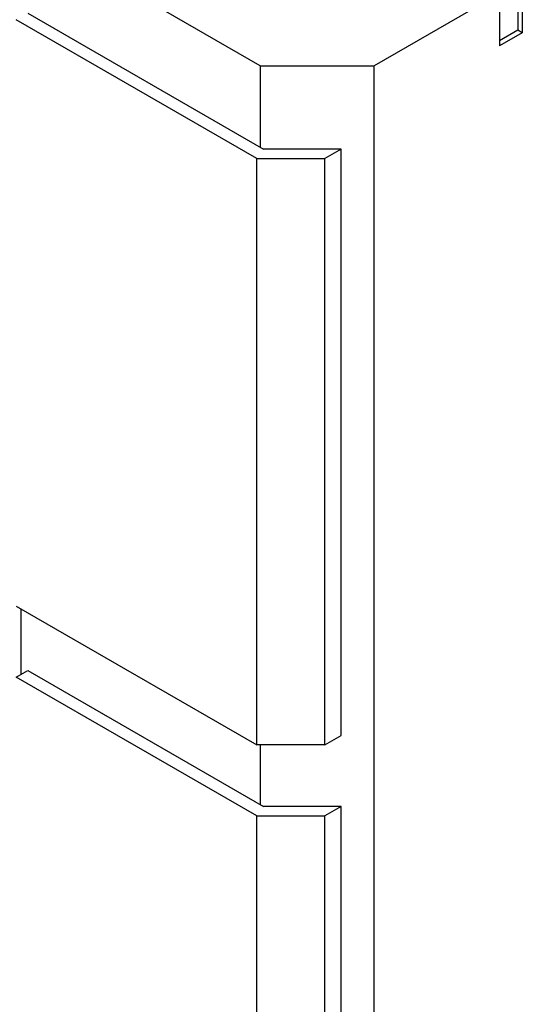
# Model space of a CAD drawing. Header units: millimetres. Extents: x 31 to 240, y 31 to 348.
# Tile 4 of 10: x 72 to 103, y 165 to 226. Entities that reach past the tile are written whole.
import ezdxf

# ---------------------------------------------------------------- set-up
doc = ezdxf.new("R2010")
doc.units = ezdxf.units.MM
doc.header["$LTSCALE"] = 24.648052
doc.layers.get('0').update_dxf_attribs({"linetype": 'CONTINUOUS'})
doc.layers.add('_1', color=7, linetype='CONTINUOUS')

msp = doc.modelspace()

# ---------------------------------------------------------------- linework, layer by layer
at = {"color": 7, "linetype": 'Continuous'}
for p, q in [((87.054, 222.892), (72.205, 231.465)), ((103.318, 228.2), (103.318, 224.934)), ((103.035, 227.955), (103.035, 225.097)), ((101.904, 227.383), (94.125, 222.892)), ((101.904, 227.383), (101.904, 224.117)), ((103.035, 225.097), (101.904, 224.444)), ((103.318, 224.934), (103.035, 225.097)), ((103.318, 224.934), (101.904, 224.117)), ((87.054, 222.892), (87.054, 217.83)), ((87.054, 222.892), (94.125, 222.892)), ((94.125, 35.097), (94.125, 222.892)), ((72.205, 189.171), (72.205, 185.088)), ((87.054, 180.714), (87.054, 177.005))]:
    msp.add_line(p, q, dxfattribs=at)
at = {"layer": '_1', "color": 7, "linetype": 'Continuous'}
for p, q in [((86.852, 217.13), (71.922, 225.75)), ((72.629, 226.158), (87.266, 217.708)), ((92.075, 217.708), (87.266, 217.708)), ((92.075, 217.708), (91.075, 217.13)), ((92.075, 181.292), (92.075, 217.708)), ((86.852, 180.714), (86.852, 217.13)), ((86.852, 217.13), (91.075, 217.13)), ((91.075, 180.714), (91.075, 217.13)), ((71.922, 189.334), (86.852, 180.714)), ((71.922, 184.925), (72.629, 185.333)), ((72.629, 185.333), (87.266, 176.882)), ((86.852, 176.305), (71.922, 184.925)), ((91.075, 180.714), (92.075, 181.292)), ((91.075, 180.714), (86.852, 180.714)), ((92.075, 176.882), (87.266, 176.882)), ((92.075, 176.882), (91.075, 176.305)), ((92.075, 140.466), (92.075, 176.882)), ((86.852, 139.889), (86.852, 176.305)), ((86.852, 176.305), (91.075, 176.305)), ((91.075, 139.889), (91.075, 176.305))]:
    msp.add_line(p, q, dxfattribs=at)

doc.saveas('drawing.dxf')
